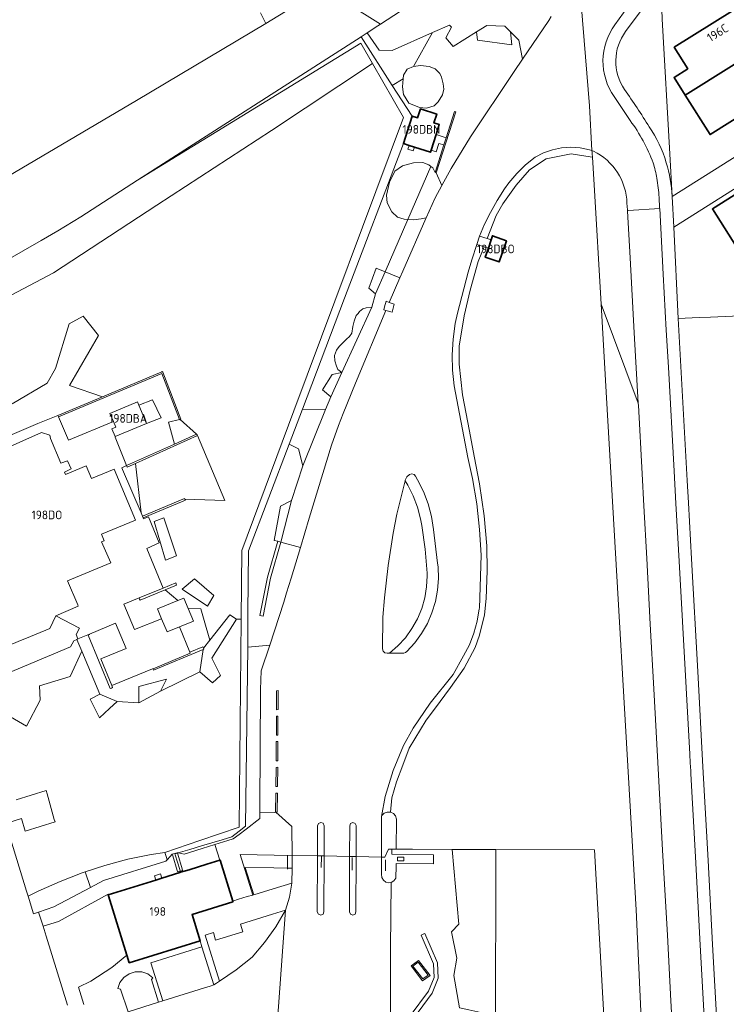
# Model space of a CAD drawing. Extents: x 150256 to 156914, y 461459 to 469481.
# Tile 7 of 256: x 152630 to 152740, y 462281 to 462435. Entities that reach past the tile are written whole.
import ezdxf
from ezdxf.enums import TextEntityAlignment as Align

# ---------------------------------------------------------------- set-up
doc = ezdxf.new("R2010")
doc.units = 0
doc.header["$LTSCALE"] = 0.75
for name, color, linetype, lineweight in [('B-RO-GR-BEPLANTING_CULTUUR_BOSPLANTSOEN-GV', 251, 'CONTINUOUS', 18), ('B-RO-GR-BOS_GEMENGD-GV', 251, 'CONTINUOUS', 13), ('B-RO-GR-BOS_LOOF-GV', 251, 'CONTINUOUS', 13), ('B-RO-GR-GROENVOORZIENING-GV', 251, 'CONTINUOUS', 18), ('B-RO-IE-TERREINAFSCHEIDING_KUNSTMATIG_HEKWERK-G', 251, 'IE-TERREINAFSCHEIDING-KUNSTMATIG', 18), ('B-RO-IE-TERREINAFSCHEIDING_KUNSTMATIG_MUUR-G', 251, 'IE-TERREINAFSCHEIDING-KUNSTMATIG-DICHT', 18), ('B-RO-IE-TERREINAFSCHEIDING_KUNSTMATIG_MUUR-GV', 251, 'CONTINUOUS', 18), ('B-RO-OG-BEBOUWING-GV', 6, 'CONTINUOUS', 35), ('B-RO-OG-BEBOUWING-T18', 1, 'CONTINUOUS', 18), ('B-RO-OG-TERREIN_CULTUURSCHEIDING-GV', 251, 'CONTINUOUS', 18), ('B-RO-OG-WATER-GV', 251, 'CONTINUOUS', 18), ('B-RO-VH-ONVERHARD-GV', 251, 'CONTINUOUS', 18), ('B-RO-VH-VERHARDING_ASFALT-GV', 251, 'CONTINUOUS', 18), ('B-RO-VH-VERHARDING_GESLOTEN-GV', 251, 'CONTINUOUS', 18), ('B-RO-VH-VERHARDING_HALFVERHARDING-GV', 251, 'CONTINUOUS', 18), ('B-RO-VH-VERHARDING_OPEN-GV', 251, 'CONTINUOUS', 18), ('B-RO-VH-VERHARDING_STRAATBAKSTEEN-GV', 251, 'CONTINUOUS', 18), ('B-RO-VH-VERHARDING_TEGEL-GV', 251, 'CONTINUOUS', 18)]:
    doc.layers.add(name, color=color, linetype=linetype, lineweight=lineweight)
doc.styles.add('NLCS-ISO-M200-T18', font='NLCS-ISO.ttf', dxfattribs={"height": 360})
doc.linetypes.add('IE-TERREINAFSCHEIDING-KUNSTMATIG', pattern='A,4,[82,NLCS.SHX,S=0.75,R=90,X=0,Y=0],4,-2', length=10)
doc.linetypes.add('IE-TERREINAFSCHEIDING-KUNSTMATIG-DICHT', pattern='A,8,-1,[82,NLCS.SHX,S=0.75,R=90,X=0,Y=0],-1', length=10)

msp = doc.modelspace()

# ---------------------------------------------------------------- linework, layer by layer
at = {"layer": 'B-RO-GR-BEPLANTING_CULTUUR_BOSPLANTSOEN-GV'}
msp.add_lwpolyline([(152732.06, 462266.847), (152731.261, 462281.596), (152730.713, 462291.864), (152729.957, 462305.108), (152729.345, 462316.852), (152728.581, 462330.283), (152728.047, 462340.351), (152727.483, 462350.62), (152727.041, 462358.83), (152726.772, 462363.819), (152726.184, 462374.529), (152726.17, 462374.769), (152726.166, 462374.844), (152720.371, 462390.3), (152721.235, 462375.673), (152725.844, 462295.814), (152728.601, 462235.881)], dxfattribs=at)
at = {"layer": 'B-RO-GR-BOS_GEMENGD-GV'}
for points in [[(152593.081, 462389.718), (152598.456, 462380.768), (152598.616, 462380.502), (152603.588, 462383.333), (152633.076, 462400.223), (152635.647, 462401.727), (152639.245, 462403.929), (152648.094, 462409.604), (152682.977, 462431.977), (152683.916, 462432.592), (152685.574, 462433.677), (152685.983, 462433.945), (152680.732, 462437.215), (152676.003, 462438.804), (152672.108, 462436.484), (152668.088, 462434.089), (152647.908, 462422.067)], [(152694.098, 462432.653), (152687.783, 462429.863), (152685.753, 462429.879), (152683.916, 462432.592), (152682.977, 462431.977), (152687.82, 462424.4), (152689.498, 462425.409), (152689.555, 462426.023), (152690.131, 462426.916), (152691.109, 462427.363)], [(152650.696, 462356.402), (152652.199, 462356.933), (152654.194, 462351.029), (152652.471, 462350.35)], [(152657, 462347.454), (152659.966, 462344.846), (152658.997, 462343.149), (152655.044, 462345.826)]]:
    msp.add_lwpolyline(points, close=True, dxfattribs=at)
for points in [[(152513.775, 462339.052), (152536.067, 462345.794), (152579.121, 462369.818), (152598.456, 462380.768), (152593.081, 462389.718), (152647.908, 462422.067), (152668.088, 462434.089), (152667.276, 462435.723)], [(152628.53, 462374.71), (152633.994, 462377.97), (152635.299, 462380.222), (152637.426, 462387.198), (152639.613, 462388.397), (152642.023, 462385.376), (152637.465, 462377.605), (152642.651, 462375.848), (152651.886, 462379.746), (152651.935, 462379.756), (152651.984, 462379.746), (152652.025, 462379.718), (152652.052, 462379.676), (152654.857, 462372.346), (152654.74, 462372.301), (152657.277, 462369.978), (152657.378, 462369.885), (152657.428, 462369.768), (152661.727, 462359.675), (152655.495, 462359.845), (152655.553, 462359.707), (152648.973, 462356.927), (152649.021, 462356.819), (152649.782, 462357.105), (152651.468, 462353.024), (152649.551, 462352.156), (152652.097, 462345.998), (152654.045, 462346.819), (152654.173, 462346.469), (152652.379, 462345.715), (152654.403, 462344.071), (152655.311, 462344.44), (152655.995, 462342.818), (152657.952, 462342.734), (152658.48, 462340.942), (152659.349, 462337.874), (152662.487, 462341.833), (152663.51, 462341.167), (152664.252, 462341.159), (152664.357, 462351.86), (152672.485, 462373.637), (152689.574, 462419.422), (152684.742, 462427.837), (152668.958, 462417.372), (152651.119, 462405.71), (152634.979, 462395.158), (152619.961, 462387.26)], [(152629.187, 462312.957), (152633.84, 462314.396), (152633.996, 462313.89), (152635.104, 462309.901), (152635.246, 462309.514), (152630.593, 462308.075), (152629.987, 462310.033), (152627.575, 462309.287), (152630.782, 462298.724), (152631.021, 462297.943), (152632.614, 462298.722), (152636.005, 462300.241), (152639.473, 462301.576), (152639.94, 462301.727), (152643.007, 462302.722), (152646.598, 462303.676), (152650.235, 462304.436), (152652.345, 462304.759), (152657.803, 462306.624), (152663.934, 462308.671), (152664.252, 462341.159), (152663.51, 462341.167), (152659.663, 462335.063), (152661.035, 462332.332), (152659.765, 462331.203), (152657.785, 462332.921), (152651.669, 462329.932), (152648.288, 462328.087), (152644.907, 462328.301), (152643.718, 462327.193), (152642.171, 462325.748), (152640.709, 462328.666), (152642.212, 462329.45), (152639.4, 462336.129), (152637.607, 462332.214), (152632.793, 462330.758), (152632.89, 462328.529), (152630.775, 462324.475), (152628.3, 462325.917)]]:
    msp.add_lwpolyline(points, dxfattribs=at)
at = {"layer": 'B-RO-GR-BOS_LOOF-GV'}
msp.add_lwpolyline([(152728.601, 462235.881), (152725.844, 462295.814), (152721.235, 462375.673), (152720.371, 462390.3), (152719.273, 462408.904), (152719.018, 462413.224), (152718.694, 462413.276), (152715.689, 462413.741), (152711.788, 462412.933), (152709.22, 462411.231), (152707.133, 462408.845), (152705.029, 462405.908), (152704.028, 462404.134), (152702.61, 462400.501), (152703.217, 462400.312), (152703.426, 462400.945), (152705.616, 462400.183), (152704.466, 462396.861), (152702.314, 462397.609), (152702.794, 462399.034), (152702.119, 462399.244), (152701.216, 462396.929), (152699.946, 462392.447), (152699.025, 462388.467), (152698.235, 462383.711), (152698.257, 462380.933), (152698.764, 462376.15), (152699.858, 462370.45), (152700.605, 462366.558), (152701.411, 462362.238), (152702.146, 462357.274), (152702.568, 462352.556), (152702.605, 462348.659), (152702.449, 462344.366), (152702.172, 462341.82), (152701.39, 462338.653), (152700.755, 462336.74), (152699.005, 462333.491), (152696.884, 462330.486), (152694.399, 462327.101), (152693.112, 462325.367), (152690.449, 462321.006), (152689.438, 462318.355), (152688.452, 462315.769), (152687.722, 462313.292), (152687.517, 462311.017), (152687.531, 462311.016), (152687.985, 462310.807), (152688.323, 462310.438), (152688.491, 462309.967), (152688.4, 462305.251), (152688.851, 462305.252), (152690.961, 462305.254), (152697.145, 462305.229), (152703.984, 462305.201), (152703.983, 462304.576), (152703.977, 462302.14), (152703.923, 462279.262)], dxfattribs=at)
at = {"layer": 'B-RO-GR-GROENVOORZIENING-GV'}
for points in [[(152696.182, 462431.809), (152697.055, 462433.472), (152696.746, 462433.823), (152694.098, 462432.653), (152691.109, 462427.363), (152692.239, 462427.516), (152693.577, 462427.34), (152694.489, 462426.986), (152695.25, 462426.248), (152695.493, 462425.688), (152695.767, 462424.655), (152695.858, 462423.829), (152695.645, 462422.944), (152694.976, 462421.853), (152694.337, 462421.204), (152693.151, 462420.85), (152692.086, 462420.939), (152690.414, 462421.646), (152689.562, 462423.003), (152689.41, 462424.183), (152689.498, 462425.409), (152687.82, 462424.4), (152690.938, 462419.632), (152691.772, 462419.366), (152692.206, 462420.728), (152694.74, 462419.921), (152694.306, 462418.558), (152695.144, 462418.291), (152694.651, 462416.744), (152696.202, 462416.208), (152697.528, 462420.349), (152697.716, 462420.289), (152694.669, 462410.775), (152695.563, 462408.803), (152696.998, 462411.441), (152700.023, 462416.404), (152706.84, 462426.553), (152708.137, 462428.484), (152707.554, 462431.449), (152706.268, 462432.754), (152706.453, 462430.748), (152701.086, 462431.464), (152700.966, 462432.764), (152697.334, 462430.483)], [(152700.966, 462432.764), (152701.086, 462431.464), (152706.453, 462430.748), (152706.268, 462432.754), (152705.374, 462433.66), (152702.554, 462433.761)], [(152691.109, 462427.363), (152690.131, 462426.916), (152689.555, 462426.023), (152689.498, 462425.409), (152689.41, 462424.183), (152689.562, 462423.003), (152690.414, 462421.646), (152692.086, 462420.939), (152693.151, 462420.85), (152694.337, 462421.204), (152694.976, 462421.853), (152695.645, 462422.944), (152695.858, 462423.829), (152695.767, 462424.655), (152695.493, 462425.688), (152695.25, 462426.248), (152694.489, 462426.986), (152693.577, 462427.34), (152692.239, 462427.516)], [(152695.851, 462415.113), (152695.083, 462415.341), (152694.642, 462414.03), (152693.866, 462414.279), (152693.769, 462413.976), (152691.267, 462414.78), (152691.076, 462414.186), (152690.255, 462414.479), (152690.428, 462415.05), (152689.564, 462415.328), (152680.385, 462391.23), (152673.801, 462373.91), (152677.39, 462373.833), (152678.244, 462375.845), (152676.954, 462376.933), (152678.421, 462379.3), (152679.962, 462379.615), (152679.321, 462380.112), (152679.133, 462380.598), (152678.85, 462381.45), (152678.819, 462382.271), (152679.133, 462383.123), (152679.54, 462383.701), (152680.105, 462384.248), (152680.7, 462384.796), (152681.171, 462385.221), (152681.516, 462385.769), (152681.641, 462386.772), (152681.861, 462387.624), (152682.206, 462388.506), (152682.488, 462388.841), (152682.707, 462389.145), (152683.209, 462389.54), (152683.742, 462389.723), (152684.614, 462389.827), (152685.174, 462391.87), (152684.177, 462392.779), (152685.28, 462395.912), (152686.683, 462395.329), (152690.245, 462403.494), (152689.673, 462403.533), (152688.64, 462403.874), (152687.747, 462404.71), (152687.009, 462406.088), (152686.903, 462407.278), (152687.359, 462409.319), (152688.236, 462411.054), (152689.393, 462411.87), (152691.112, 462412.347), (152692.585, 462412.381), (152693.532, 462412.006), (152693.853, 462411.764), (152694.163, 462411.53), (152694.481, 462410.835)], [(152718.957, 462414.247), (152718.551, 462414.356), (152717.121, 462414.655), (152715.663, 462414.757), (152714.205, 462414.658), (152712.774, 462414.362), (152711.396, 462413.873), (152710.097, 462413.2), (152708.59, 462412.013), (152707.214, 462410.676), (152705.985, 462409.203), (152705.319, 462408.254), (152704.185, 462406.446), (152703.136, 462404.588), (152702.218, 462402.758), (152701.437, 462400.865), (152702.61, 462400.501), (152704.028, 462404.134), (152705.029, 462405.908), (152707.133, 462408.845), (152709.22, 462411.231), (152711.788, 462412.933), (152715.689, 462413.741), (152718.694, 462413.276), (152719.018, 462413.224), (152718.987, 462413.739), (152718.975, 462413.947)], [(152693.853, 462411.764), (152693.532, 462412.006), (152692.585, 462412.381), (152691.112, 462412.347), (152689.393, 462411.87), (152688.236, 462411.054), (152687.359, 462409.319), (152686.903, 462407.278), (152687.009, 462406.088), (152687.747, 462404.71), (152688.64, 462403.874), (152689.673, 462403.533), (152690.245, 462403.494)], [(152690.245, 462403.494), (152691.112, 462403.435), (152692.304, 462403.571), (152693.102, 462403.729), (152694.521, 462406.887), (152695.563, 462408.803), (152694.669, 462410.775), (152694.481, 462410.835), (152694.163, 462411.53), (152693.853, 462411.764)], [(152693.054, 462403.622), (152693.102, 462403.729), (152692.304, 462403.571), (152691.112, 462403.435), (152690.245, 462403.494), (152686.683, 462395.329), (152688.992, 462394.371), (152689.46, 462395.452)], [(152702.119, 462399.244), (152700.999, 462399.593), (152700.219, 462397.177), (152699.653, 462395.277), (152697.975, 462388.862), (152697.636, 462387.253), (152697.298, 462384.837), (152697.158, 462382.402), (152697.219, 462379.963), (152697.479, 462377.537), (152699.622, 462366.372), (152700.322, 462363.081), (152700.977, 462359.117), (152701.435, 462355.125), (152701.693, 462351.115), (152701.394, 462342.866), (152701.38, 462342.741), (152701.058, 462340.824), (152700.54, 462338.95), (152699.833, 462337.138), (152698.944, 462335.409), (152697.308, 462332.532), (152693.711, 462328.019), (152691.059, 462324.136), (152689.547, 462321.448), (152687.929, 462317.53), (152687.325, 462315.481), (152686.731, 462313.467), (152686.116, 462310.364), (152686.203, 462310.508), (152686.564, 462310.854), (152687.031, 462311.033), (152687.517, 462311.017), (152687.722, 462313.292), (152688.452, 462315.769), (152689.438, 462318.355), (152690.449, 462321.006), (152693.112, 462325.367), (152694.399, 462327.101), (152696.884, 462330.486), (152699.005, 462333.491), (152700.755, 462336.74), (152701.39, 462338.653), (152702.172, 462341.82), (152702.449, 462344.366), (152702.605, 462348.659), (152702.568, 462352.556), (152702.146, 462357.274), (152701.411, 462362.238), (152700.605, 462366.558), (152699.858, 462370.45), (152698.764, 462376.15), (152698.257, 462380.933), (152698.235, 462383.711), (152699.025, 462388.467), (152699.946, 462392.447), (152701.216, 462396.929)], [(152670.447, 462353.151), (152673.483, 462352.307), (152674.87, 462356.883), (152678.333, 462368.305), (152679.433, 462371.368), (152680.164, 462373.233), (152682.056, 462377.974), (152686.823, 462389.315), (152686.514, 462389.407), (152686.624, 462389.853), (152686.841, 462390.728), (152687.334, 462390.547), (152688.992, 462394.371), (152686.683, 462395.329), (152685.174, 462391.87), (152684.614, 462389.827), (152679.962, 462379.615), (152678.244, 462375.845), (152677.39, 462373.833), (152673.879, 462365.082), (152672.105, 462359.634)], [(152686.683, 462395.329), (152685.28, 462395.912), (152684.177, 462392.779), (152685.174, 462391.87)], [(152679.962, 462379.615), (152684.614, 462389.827), (152683.742, 462389.723), (152683.209, 462389.54), (152682.707, 462389.145), (152682.488, 462388.841), (152682.206, 462388.506), (152681.861, 462387.624), (152681.641, 462386.772), (152681.516, 462385.769), (152681.171, 462385.221), (152680.7, 462384.796), (152680.105, 462384.248), (152679.54, 462383.701), (152679.133, 462383.123), (152678.819, 462382.271), (152678.85, 462381.45), (152679.133, 462380.598), (152679.321, 462380.112)], [(152652.052, 462379.676), (152652.025, 462379.718), (152651.984, 462379.746), (152651.935, 462379.756), (152651.886, 462379.746), (152642.651, 462375.848), (152635.69, 462372.91), (152635.735, 462372.803), (152635.78, 462372.698), (152651.865, 462379.466), (152654.617, 462372.272), (152654.623, 462372.256), (152654.74, 462372.301), (152654.857, 462372.346)], [(152654.617, 462372.272), (152651.865, 462379.466), (152635.78, 462372.698), (152637.32, 462369.063), (152644.33, 462371.982), (152643.799, 462373.243), (152648.093, 462375.052), (152648.311, 462374.534), (152650.414, 462375.366), (152651.786, 462372.54), (152649.51, 462371.688), (152645.216, 462369.879), (152644.587, 462369.612), (152644.61, 462369.556), (152646.375, 462365.102), (152653.835, 462368.439), (152652.922, 462371.868)], [(152678.244, 462375.845), (152679.962, 462379.615), (152678.421, 462379.3), (152676.954, 462376.933)], [(152677.39, 462373.833), (152673.801, 462373.91), (152671.715, 462368.423), (152673.175, 462367.693), (152673.879, 462365.082)], [(152654.74, 462372.301), (152654.623, 462372.256), (152654.617, 462372.272), (152652.922, 462371.868), (152653.835, 462368.439), (152657.277, 462369.978)], [(152657.428, 462369.768), (152657.378, 462369.885), (152657.277, 462369.978), (152653.835, 462368.439), (152646.375, 462365.102), (152646.378, 462365.096), (152646.426, 462364.988), (152646.477, 462364.874), (152647.759, 462365.447)], [(152657.428, 462369.768), (152647.759, 462365.447), (152648.64, 462357.71), (152648.856, 462357.203), (152655.437, 462359.983), (152655.495, 462359.845), (152661.727, 462359.675)], [(152672.105, 462359.634), (152673.879, 462365.082), (152673.175, 462367.693), (152671.715, 462368.423), (152665.393, 462351.791), (152665.314, 462342.142), (152665.289, 462336.773), (152668.712, 462337.103), (152670.91, 462343.803), (152671.312, 462345.272), (152672.03, 462347.513), (152673.483, 462352.307), (152670.447, 462353.151), (152668.849, 462347.552), (152667.677, 462341.612), (152667.187, 462341.709), (152668.363, 462347.669), (152669.965, 462353.285), (152669.42, 462353.437), (152670.367, 462358.744)], [(152688.698, 462336.964), (152689.871, 462338.25), (152690.889, 462339.662), (152691.739, 462341.182), (152692.409, 462342.788), (152692.89, 462344.461), (152693.177, 462346.179), (152693.264, 462347.917), (152693.256, 462348.325), (152692.935, 462352.048), (152692.415, 462355.749), (152692.228, 462356.812), (152691.752, 462358.62), (152691.086, 462360.366), (152690.237, 462362.032), (152689.804, 462362.741), (152688.541, 462357.519), (152687.945, 462354.583), (152687.172, 462349.531), (152686.596, 462344.453), (152686.35, 462341.444), (152686.304, 462336.521), (152686.399, 462336.165), (152686.663, 462335.909), (152687.012, 462335.825), (152687.385, 462335.821)], [(152655.495, 462359.845), (152655.437, 462359.983), (152648.856, 462357.203), (152648.914, 462357.065), (152648.973, 462356.927), (152655.553, 462359.707)], [(152670.447, 462353.151), (152672.105, 462359.634), (152670.367, 462358.744), (152669.42, 462353.437), (152669.965, 462353.285)], [(152652.471, 462350.35), (152654.194, 462351.029), (152652.199, 462356.933), (152650.696, 462356.402)], [(152670.447, 462353.151), (152669.965, 462353.285), (152668.363, 462347.669), (152667.187, 462341.709), (152667.677, 462341.612), (152668.849, 462347.552)], [(152657, 462347.454), (152655.044, 462345.826), (152658.997, 462343.149), (152659.966, 462344.846)], [(152648.419, 462344.268), (152648.341, 462344.452), (152652.097, 462345.998), (152648.363, 462344.466), (152645.978, 462343.459), (152647.627, 462339.519), (152651.828, 462341.219), (152651.199, 462342.768), (152654.403, 462344.071), (152652.379, 462345.715), (152648.497, 462344.084)], [(152654.173, 462346.469), (152654.045, 462346.819), (152652.097, 462345.998), (152648.341, 462344.452), (152648.419, 462344.268), (152648.497, 462344.084), (152652.379, 462345.715)], [(152659.349, 462337.874), (152658.48, 462340.942), (152657.952, 462342.734), (152655.995, 462342.818), (152656.827, 462340.842), (152654.618, 462339.932), (152656.256, 462335.986), (152658.279, 462336.807), (152658.356, 462336.622)], [(152661.035, 462332.332), (152659.663, 462335.063), (152663.51, 462341.167), (152662.487, 462341.833), (152659.349, 462337.874), (152658.356, 462336.622), (152658.433, 462336.437), (152658.32, 462336.391), (152657.785, 462332.921), (152659.765, 462331.203)], [(152640.385, 462338.666), (152640.57, 462338.742), (152640.635, 462338.769), (152640.614, 462338.817), (152638.795, 462338.049), (152638.623, 462337.975), (152639.4, 462336.129), (152642.212, 462329.45), (152644.907, 462328.301), (152648.288, 462328.087), (152648.277, 462330.661), (152652.602, 462331.762), (152651.669, 462329.932), (152657.785, 462332.921), (152658.32, 462336.391), (152650.6, 462333.19), (152650.512, 462333.404), (152650.431, 462333.37), (152644.079, 462330.777), (152644.203, 462330.477), (152644.018, 462330.401), (152643.833, 462330.325)], [(152658.356, 462336.622), (152658.279, 462336.807), (152656.256, 462335.986), (152656.31, 462335.822), (152650.512, 462333.404), (152650.6, 462333.19), (152658.32, 462336.391), (152658.433, 462336.437)], [(152658.181, 462305.343), (152660.172, 462305.969), (152662.161, 462306.589), (152663, 462306.851), (152663.923, 462307.554), (152665.031, 462308.399), (152667.173, 462310.03), (152667.177, 462310.919), (152667.18, 462311.765), (152667.253, 462330.181), (152667.395, 462333.091), (152668.712, 462337.103), (152665.289, 462336.773), (152664.946, 462308.838), (152663.928, 462308.071), (152662.775, 462307.204), (152661.265, 462306.733), (152658.055, 462305.772), (152656.24, 462305.228), (152654.421, 462304.683), (152655.388, 462304.465)], [(152648.288, 462328.087), (152651.669, 462329.932), (152652.602, 462331.762), (152648.277, 462330.661)], [(152640.739, 462299.303), (152642.766, 462300.389), (152652.507, 462303.413), (152652.699, 462303.616), (152652.6, 462303.936), (152652.345, 462304.759), (152650.235, 462304.436), (152646.598, 462303.676), (152643.007, 462302.722), (152639.94, 462301.727)], [(152703.977, 462302.14), (152703.983, 462304.576), (152703.984, 462305.201), (152697.145, 462305.229), (152698.213, 462293.558), (152697.027, 462292.353), (152697.894, 462288.283), (152697.418, 462285.529), (152698.282, 462280.514), (152699.778, 462280.182), (152701.159, 462279.876), (152703.923, 462279.262)], [(152671.491, 462302.315), (152669.337, 462302.34), (152664.863, 462302.393), (152666.217, 462298.139), (152669.259, 462299.057), (152672.171, 462299.935), (152672.187, 462302.307)], [(152659.914, 462292.264), (152658.615, 462291.864), (152660.881, 462284.665), (152663.477, 462286.446), (152665.945, 462288.401), (152667.906, 462290.679), (152669.65, 462293.128), (152671.161, 462295.726), (152669.149, 462295.107), (152664.127, 462293.561), (152664.521, 462292.374), (152660.263, 462291.071)], [(152692.301, 462291.832), (152692.53, 462291.932), (152692.759, 462292.032), (152692.897, 462292.091), (152694.875, 462287.538), (152694.991, 462285.135), (152694.033, 462282.784), (152691.107, 462278.851), (152690.987, 462278.941), (152690.786, 462279.09), (152690.585, 462279.239), (152693.463, 462283.106), (152694.335, 462285.247), (152694.232, 462287.388)], [(152694.033, 462282.784), (152694.991, 462285.135), (152694.875, 462287.538), (152692.897, 462292.091), (152692.759, 462292.032), (152692.53, 462291.932), (152692.301, 462291.832), (152694.232, 462287.388), (152694.335, 462285.247), (152693.463, 462283.106), (152690.585, 462279.239), (152690.786, 462279.09), (152690.987, 462278.941), (152691.107, 462278.851)], [(152693.719, 462285.539), (152692.538, 462284.74), (152690.763, 462287.051), (152691.904, 462287.909)], [(152693.431, 462285.586), (152691.866, 462287.63), (152691.045, 462287.013), (152692.582, 462285.011)]]:
    msp.add_lwpolyline(points, close=True, dxfattribs=at)
for points in [[(152619.961, 462387.26), (152634.979, 462395.158), (152651.119, 462405.71), (152668.958, 462417.372), (152684.742, 462427.837), (152682.915, 462431.017), (152648.094, 462409.604), (152639.245, 462403.929), (152635.647, 462401.727), (152633.076, 462400.223), (152603.588, 462383.333)], [(152698.282, 462280.514), (152697.418, 462285.529), (152697.894, 462288.283), (152697.027, 462292.353), (152698.213, 462293.558), (152697.145, 462305.229), (152690.961, 462305.254), (152688.851, 462305.252), (152688.4, 462305.251), (152687.755, 462305.251), (152687.757, 462304.468), (152694.265, 462304.376), (152694.232, 462302.988), (152688.411, 462303.04), (152688.407, 462302.644), (152688.392, 462300.75), (152688.078, 462300.333), (152687.631, 462300.061), (152687.549, 462289.754), (152687.515, 462274.646)], [(152646.636, 462279.889), (152645.452, 462283.433), (152645.001, 462283.531), (152645.347, 462284.469), (152645.96, 462285.259), (152646.784, 462285.825), (152647.741, 462286.117), (152648.74, 462286.105), (152649.69, 462285.791), (152650.5, 462285.205), (152650.259, 462284.924), (152651.385, 462281.397), (152652.053, 462281.606), (152650.163, 462287.528), (152658.142, 462290), (152657.844, 462290.954), (152646.798, 462287.532), (152646.431, 462288.726), (152644.061, 462286.778), (152640.825, 462284.661), (152638.879, 462283.717), (152639.728, 462281.018)]]:
    msp.add_lwpolyline(points, dxfattribs=at)
at = {"layer": 'B-RO-IE-TERREINAFSCHEIDING_KUNSTMATIG_HEKWERK-G'}
for points in [[(152682.977, 462431.977), (152648.094, 462409.604)], [(152690.938, 462419.632), (152687.82, 462424.4)], [(152673.801, 462373.91), (152680.385, 462391.23), (152689.564, 462415.328)], [(152671.715, 462368.423), (152673.801, 462373.91)], [(152665.314, 462342.142), (152665.393, 462351.791), (152671.715, 462368.423)], [(152665.289, 462336.773), (152665.314, 462342.142)], [(152665.289, 462336.773), (152664.946, 462308.838), (152663.928, 462308.071), (152662.775, 462307.204), (152661.265, 462306.733)], [(152654.421, 462304.683), (152656.24, 462305.228), (152658.055, 462305.772), (152661.265, 462306.733)], [(152653.958, 462304.42), (152653.919, 462304.544), (152654.313, 462304.651)], [(152653.975, 462304.362), (152653.958, 462304.42)], [(152654.313, 462304.651), (152654.421, 462304.683)], [(152672.181, 462304.291), (152669.384, 462304.342), (152664.09, 462304.439), (152666.047, 462298.091), (152665.201, 462297.863)], [(152687.225, 462305.25), (152686.653, 462304.026), (152686.131, 462304.035)], [(152687.755, 462305.251), (152687.225, 462305.25)], [(152688.4, 462305.251), (152687.755, 462305.251)], [(152688.851, 462305.252), (152688.4, 462305.251)], [(152690.961, 462305.254), (152688.851, 462305.252)], [(152697.145, 462305.229), (152690.961, 462305.254)], [(152703.984, 462305.201), (152697.145, 462305.229)], [(152703.984, 462305.201), (152719.332, 462305.138), (152729.049, 462132.038), (152730.596, 462103.451), (152731.754, 462082.79), (152733.421, 462054.429), (152734.462, 462034.953), (152734.397, 462032.902), (152733.843, 462022.079)], [(152654.686, 462302.07), (152653.975, 462304.362)], [(152671.491, 462302.315), (152671.462, 462304.246)], [(152676.146, 462304.218), (152672.181, 462304.291)], [(152677.171, 462304.199), (152676.146, 462304.218)], [(152676.761, 462304.103), (152676.722, 462302.424)], [(152681.171, 462304.126), (152677.171, 462304.199)], [(152682.161, 462304.108), (152681.171, 462304.126)], [(152681.558, 462301.961), (152681.578, 462303.944)], [(152686.131, 462304.035), (152682.161, 462304.108)], [(152686.765, 462303.588), (152686.777, 462301.907)], [(152654.757, 462301.84), (152654.686, 462302.07)], [(152654.817, 462301.649), (152654.757, 462301.84)], [(152671.493, 462302.151), (152671.491, 462302.315)], [(152663.819, 462297.444), (152662.945, 462297.146)], [(152665.201, 462297.863), (152663.819, 462297.444)]]:
    msp.add_lwpolyline(points, dxfattribs=at)
at = {"layer": 'B-RO-IE-TERREINAFSCHEIDING_KUNSTMATIG_MUUR-G'}
for points in [[(152687.82, 462424.4), (152682.977, 462431.977)], [(152760.418, 462389.282), (152737.434, 462388.266), (152735.667, 462388.19)], [(152735.667, 462388.19), (152732.399, 462388.049)]]:
    msp.add_lwpolyline(points, dxfattribs=at)
at = {"layer": 'B-RO-IE-TERREINAFSCHEIDING_KUNSTMATIG_MUUR-GV'}
for points in [[(152694.669, 462410.775), (152697.716, 462420.289), (152697.528, 462420.349), (152696.202, 462416.208), (152695.851, 462415.113), (152694.481, 462410.835)], [(152691.904, 462287.909), (152690.763, 462287.051), (152692.538, 462284.74), (152693.719, 462285.539)], [(152691.045, 462287.013), (152691.866, 462287.63), (152693.431, 462285.586), (152692.582, 462285.011)]]:
    msp.add_lwpolyline(points, close=True, dxfattribs=at)
at = {"layer": 'B-RO-OG-BEBOUWING-GV'}
for points in [[(152733.499, 462422.872), (152747.912, 462431.947), (152744.042, 462438.094), (152731.777, 462430.37), (152733.895, 462427.004), (152731.749, 462425.652)], [(152747.912, 462431.947), (152733.499, 462422.872), (152737.369, 462416.726), (152749.631, 462424.447), (152747.724, 462427.476), (152749.875, 462428.83)], [(152691.267, 462414.78), (152693.769, 462413.976), (152693.866, 462414.279), (152694.651, 462416.744), (152695.144, 462418.291), (152694.306, 462418.558), (152694.74, 462419.921), (152692.206, 462420.728), (152691.772, 462419.366), (152690.938, 462419.632), (152689.564, 462415.328), (152690.428, 462415.05)], [(152745.438, 462406.994), (152744.078, 462409.15), (152737.738, 462405.151), (152745.478, 462392.883), (152751.382, 462396.608), (152751.607, 462396.75), (152745.227, 462406.861)], [(152705.616, 462400.183), (152703.426, 462400.945), (152703.217, 462400.312), (152702.794, 462399.034), (152702.314, 462397.609), (152704.466, 462396.861)], [(152651.902, 462300.746), (152650.946, 462300.449), (152643.529, 462298.144), (152643.59, 462297.979), (152646.431, 462288.726), (152646.798, 462287.532), (152657.844, 462290.954), (152656.6, 462295.059), (152662.976, 462297.047), (152662.945, 462297.146), (152660.958, 462303.554), (152660.925, 462303.544), (152658.899, 462302.915), (152656.135, 462302.058), (152654.817, 462301.649), (152654.7, 462301.613)]]:
    msp.add_lwpolyline(points, close=True, dxfattribs=at)
at = {"layer": 'B-RO-OG-TERREIN_CULTUURSCHEIDING-GV'}
msp.add_lwpolyline([(152719.174, 462414.154), (152719.057, 462414.202), (152718.957, 462414.247), (152718.975, 462413.947), (152718.987, 462413.739), (152719.018, 462413.224), (152719.273, 462408.904), (152720.371, 462390.3), (152726.166, 462374.844), (152725.547, 462385.812), (152724.898, 462397.527), (152724.49, 462404.768), (152724.486, 462404.898), (152724.482, 462405.004), (152724.406, 462406.019)], dxfattribs=at)
msp.add_lwpolyline([(152724.406, 462406.019, 0.2821441), (152719.174, 462414.154)], format="xyb", dxfattribs=at)
at = {"layer": 'B-RO-OG-WATER-GV'}
msp.add_lwpolyline([(152654.618, 462339.932), (152656.827, 462340.842), (152655.995, 462342.818), (152655.311, 462344.44), (152654.403, 462344.071), (152651.199, 462342.768), (152651.828, 462341.219), (152652.703, 462339.146)], close=True, dxfattribs=at)
at = {"layer": 'B-RO-VH-ONVERHARD-GV'}
for points in [[(152687.82, 462424.4), (152682.977, 462431.977), (152648.094, 462409.604), (152682.915, 462431.017), (152684.742, 462427.837), (152689.574, 462419.422), (152672.485, 462373.637), (152664.357, 462351.86), (152664.252, 462341.159), (152663.934, 462308.671), (152657.803, 462306.624), (152652.345, 462304.759), (152652.6, 462303.936), (152652.699, 462303.616), (152653.167, 462304.111), (152653.503, 462304.467), (152654.295, 462304.712), (152654.421, 462304.683), (152656.24, 462305.228), (152658.055, 462305.772), (152661.265, 462306.733), (152662.775, 462307.204), (152663.928, 462308.071), (152664.946, 462308.838), (152665.289, 462336.773), (152665.314, 462342.142), (152665.393, 462351.791), (152671.715, 462368.423), (152673.801, 462373.91), (152680.385, 462391.23), (152689.564, 462415.328), (152690.938, 462419.632)], [(152649.51, 462371.688), (152651.786, 462372.54), (152650.414, 462375.366), (152648.311, 462374.534)]]:
    msp.add_lwpolyline(points, close=True, dxfattribs=at)
at = {"layer": 'B-RO-VH-VERHARDING_ASFALT-GV'}
msp.add_lwpolyline([(152736.534, 462277.237), (152735.819, 462290.27), (152735.088, 462304.062), (152734.376, 462316.988), (152734.351, 462317.482), (152734.284, 462318.729), (152734.214, 462320.082), (152733.062, 462340.785), (152732.545, 462350.214), (152732.046, 462359.16), (152731.763, 462364.242), (152730.871, 462380.464), (152730.543, 462386.213), (152730.049, 462394.94), (152729.511, 462405.183), (152724.583, 462404.904), (152724.486, 462404.898), (152724.49, 462404.768), (152724.898, 462397.527), (152725.547, 462385.812), (152726.166, 462374.844), (152726.17, 462374.769), (152726.184, 462374.529), (152726.772, 462363.819), (152727.041, 462358.83), (152727.483, 462350.62), (152728.047, 462340.351), (152728.581, 462330.283), (152729.345, 462316.852), (152729.957, 462305.108), (152730.713, 462291.864), (152731.261, 462281.596), (152732.06, 462266.847)], dxfattribs=at)
at = {"layer": 'B-RO-VH-VERHARDING_GESLOTEN-GV'}
for points in [[(152696.202, 462416.208), (152694.651, 462416.744), (152693.866, 462414.279), (152694.642, 462414.03), (152695.083, 462415.341), (152695.851, 462415.113)], [(152690.428, 462415.05), (152690.255, 462414.479), (152691.076, 462414.186), (152691.267, 462414.78)], [(152688.091, 462390.269), (152687.334, 462390.547), (152686.841, 462390.728), (152686.624, 462389.853), (152686.514, 462389.407), (152686.823, 462389.315), (152687.819, 462389.017)], [(152669.998, 462327.024), (152670.015, 462330), (152669.757, 462329.98), (152669.739, 462327.004)], [(152669.961, 462326.026), (152669.748, 462326.028), (152669.771, 462323.037), (152669.984, 462323.035)], [(152669.964, 462322.042), (152669.719, 462322.044), (152669.724, 462319.042), (152669.969, 462319.04)], [(152669.927, 462315.043), (152669.97, 462318.03), (152669.711, 462318.018), (152669.669, 462315.03)], [(152669.933, 462314.02), (152669.668, 462314.021), (152669.603, 462311.044), (152669.867, 462311.043)], [(152654.313, 462304.651), (152654.295, 462304.712), (152653.503, 462304.467), (152653.573, 462304.237), (152654.272, 462301.941), (152654.342, 462301.712), (152654.757, 462301.84), (152654.686, 462302.07), (152653.975, 462304.362), (152653.958, 462304.42), (152653.919, 462304.544)], [(152654.313, 462304.651), (152653.919, 462304.544), (152653.958, 462304.42), (152653.975, 462304.362), (152654.686, 462302.07), (152654.757, 462301.84), (152655.12, 462301.953), (152655.052, 462302.183), (152654.364, 462304.482)], [(152689.623, 462303.457), (152689.618, 462304.009), (152688.609, 462304.009), (152688.614, 462303.457)]]:
    msp.add_lwpolyline(points, close=True, dxfattribs=at)
at = {"layer": 'B-RO-VH-VERHARDING_HALFVERHARDING-GV'}
msp.add_lwpolyline([(152690.157, 462436.677), (152685.983, 462433.945), (152685.574, 462433.677), (152683.916, 462432.592), (152685.753, 462429.879), (152687.783, 462429.863), (152694.098, 462432.653), (152696.746, 462433.823), (152697.055, 462433.472), (152696.182, 462431.809), (152697.334, 462430.483), (152700.966, 462432.764), (152702.554, 462433.761), (152705.374, 462433.66), (152706.268, 462432.754), (152707.554, 462431.449), (152708.137, 462428.484), (152710.554, 462432.083), (152712.206, 462434.543), (152712.597, 462435.156)], dxfattribs=at)
at = {"layer": 'B-RO-VH-VERHARDING_OPEN-GV'}
for points in [[(152712.597, 462435.156), (152712.206, 462434.543), (152710.554, 462432.083), (152708.137, 462428.484), (152706.84, 462426.553), (152700.023, 462416.404), (152696.998, 462411.441), (152695.563, 462408.803), (152694.521, 462406.887), (152693.102, 462403.729), (152693.054, 462403.622), (152689.46, 462395.452), (152688.992, 462394.371), (152687.334, 462390.547), (152688.091, 462390.269), (152687.819, 462389.017), (152686.823, 462389.315), (152682.056, 462377.974), (152680.164, 462373.233), (152679.433, 462371.368), (152678.333, 462368.305), (152674.87, 462356.883), (152673.483, 462352.307), (152672.03, 462347.513), (152671.312, 462345.272), (152670.91, 462343.803), (152668.712, 462337.103), (152667.395, 462333.091), (152667.253, 462330.181), (152667.18, 462311.765), (152667.177, 462310.919), (152669.514, 462311.007), (152669.675, 462311.013), (152672.157, 462308.774), (152672.181, 462304.291), (152676.146, 462304.218), (152676.156, 462308.91), (152676.293, 462309.282), (152676.656, 462309.443), (152677.023, 462309.294), (152677.173, 462308.927), (152677.171, 462304.199), (152681.171, 462304.126), (152681.177, 462308.911), (152681.313, 462309.27), (152681.665, 462309.425), (152682.022, 462309.283), (152682.171, 462308.929), (152682.161, 462304.108), (152686.131, 462304.035), (152686.116, 462310.364), (152686.731, 462313.467), (152687.325, 462315.481), (152687.929, 462317.53), (152689.547, 462321.448), (152691.059, 462324.136), (152693.711, 462328.019), (152697.308, 462332.532), (152698.944, 462335.409), (152699.833, 462337.138), (152700.54, 462338.95), (152701.058, 462340.824), (152701.38, 462342.741), (152701.394, 462342.866), (152701.693, 462351.115), (152701.435, 462355.125), (152700.977, 462359.117), (152700.322, 462363.081), (152699.622, 462366.372), (152697.479, 462377.537), (152697.219, 462379.963), (152697.158, 462382.402), (152697.298, 462384.837), (152697.636, 462387.253), (152697.975, 462388.862), (152699.653, 462395.277), (152700.219, 462397.177), (152700.999, 462399.593), (152701.437, 462400.865), (152702.218, 462402.758), (152703.136, 462404.588), (152704.185, 462406.446), (152705.319, 462408.254), (152705.985, 462409.203), (152707.214, 462410.676), (152708.59, 462412.013), (152710.097, 462413.2), (152711.396, 462413.873), (152712.774, 462414.362), (152714.205, 462414.658), (152715.663, 462414.757), (152717.121, 462414.655), (152718.551, 462414.356), (152718.957, 462414.247), (152718.545, 462421.219), (152716.619, 462444.803)], [(152627.274, 462367.652), (152633.102, 462370.241), (152634.442, 462369.829), (152634.509, 462369.33), (152636.134, 462365.472), (152637.177, 462365.863), (152637.735, 462364.579), (152636.717, 462364.088), (152636.873, 462363.717), (152640.081, 462365.068), (152640.915, 462363.087), (152644.426, 462364.566), (152647.753, 462356.604), (152642.465, 462354.394), (152642.89, 462353.38), (152642.493, 462353.213), (152643.913, 462349.954), (152637.182, 462347.13), (152638.792, 462343.391), (152638.839, 462343.187), (152635.355, 462341.644), (152639.051, 462339.745), (152638.551, 462338.738), (152638.795, 462338.049), (152640.614, 462338.817), (152644.682, 462340.534), (152646.302, 462336.588), (152642.35, 462334.959), (152644.079, 462330.777), (152650.431, 462333.37), (152650.512, 462333.404), (152656.31, 462335.822), (152656.256, 462335.986), (152654.618, 462339.932), (152652.703, 462339.146), (152651.828, 462341.219), (152647.627, 462339.519), (152645.978, 462343.459), (152648.363, 462344.466), (152652.097, 462345.998), (152649.551, 462352.156), (152651.468, 462353.024), (152649.782, 462357.105), (152649.021, 462356.819), (152648.973, 462356.927), (152648.914, 462357.065), (152648.856, 462357.203), (152648.64, 462357.71), (152645.754, 462364.514), (152645.664, 462364.77), (152646.378, 462365.096), (152646.375, 462365.102), (152644.61, 462369.556), (152644.587, 462369.612), (152644.082, 462370.834), (152644.702, 462371.099), (152644.33, 462371.982), (152637.32, 462369.063), (152635.78, 462372.698), (152635.735, 462372.803), (152635.69, 462372.91), (152632.525, 462371.644), (152624.211, 462368.138)], [(152626.899, 462332.298), (152637.64, 462336.849), (152638.141, 462337.771), (152638.623, 462337.975), (152638.795, 462338.049), (152638.551, 462338.738), (152639.051, 462339.745), (152635.355, 462341.644), (152634.42, 462339.699), (152630.791, 462338.195), (152629.862, 462337.811), (152623.908, 462335.316)], [(152637.177, 462280.92), (152633.854, 462291.7), (152633.374, 462293.253), (152632.65, 462295.417), (152631.873, 462295.155), (152631.021, 462297.943), (152630.782, 462298.724), (152627.575, 462309.287)], [(152687.515, 462274.646), (152687.549, 462289.754), (152687.631, 462300.061), (152687.275, 462300.021), (152686.806, 462300.139), (152686.423, 462300.435), (152686.19, 462300.859), (152686.147, 462301.341), (152686.132, 462303.757), (152686.131, 462304.035), (152682.161, 462304.108), (152682.144, 462295.473), (152682.016, 462295.1), (152681.655, 462294.94), (152681.293, 462295.097), (152681.161, 462295.469), (152681.171, 462304.126), (152677.171, 462304.199), (152677.168, 462295.47), (152677.014, 462295.11), (152676.653, 462294.96), (152676.289, 462295.104), (152676.128, 462295.461), (152676.146, 462304.218), (152672.181, 462304.291), (152672.19, 462302.654), (152672.187, 462302.307), (152672.171, 462299.935), (152671.815, 462297.795), (152671.161, 462295.726), (152668.98, 462265.67)], [(152668.98, 462265.67), (152671.161, 462295.726), (152669.65, 462293.128), (152667.906, 462290.679), (152665.945, 462288.401), (152663.477, 462286.446), (152660.881, 462284.665), (152660.433, 462284.383), (152659.982, 462284.107), (152659.409, 462283.871), (152658.511, 462283.622), (152652.053, 462281.606), (152651.385, 462281.397), (152646.636, 462279.889)]]:
    msp.add_lwpolyline(points, dxfattribs=at)
for points in [[(152702.61, 462400.501), (152701.437, 462400.865), (152700.999, 462399.593), (152702.119, 462399.244), (152702.794, 462399.034), (152703.217, 462400.312)], [(152687.385, 462335.821), (152687.012, 462335.825), (152686.663, 462335.909), (152686.399, 462336.165), (152686.304, 462336.521), (152686.35, 462341.444), (152686.596, 462344.453), (152687.172, 462349.531), (152687.945, 462354.583), (152688.541, 462357.519), (152689.804, 462362.741), (152689.827, 462362.821), (152690.091, 462363.331), (152690.513, 462363.72), (152690.863, 462363.806), (152691.215, 462363.699), (152691.461, 462363.426), (152691.76, 462362.903), (152692.668, 462361.057), (152693.391, 462359.132), (152693.925, 462357.146), (152694.263, 462355.118), (152694.887, 462349.898), (152694.95, 462349.308), (152695.011, 462347.491), (152694.873, 462345.678), (152694.536, 462343.892), (152694.005, 462342.153), (152693.287, 462340.483), (152692.389, 462338.902), (152691.324, 462337.429), (152690.103, 462336.082), (152689.877, 462335.923), (152689.612, 462335.844)], [(152689.612, 462335.844), (152689.877, 462335.923), (152690.103, 462336.082), (152691.324, 462337.429), (152692.389, 462338.902), (152693.287, 462340.483), (152694.005, 462342.153), (152694.536, 462343.892), (152694.873, 462345.678), (152695.011, 462347.491), (152694.95, 462349.308), (152694.887, 462349.898), (152694.263, 462355.118), (152693.925, 462357.146), (152693.391, 462359.132), (152692.668, 462361.057), (152691.76, 462362.903), (152691.461, 462363.426), (152691.215, 462363.699), (152690.863, 462363.806), (152690.513, 462363.72), (152690.091, 462363.331), (152689.827, 462362.821), (152689.804, 462362.741), (152690.237, 462362.032), (152691.086, 462360.366), (152691.752, 462358.62), (152692.228, 462356.812), (152692.415, 462355.749), (152692.935, 462352.048), (152693.256, 462348.325), (152693.264, 462347.917), (152693.177, 462346.179), (152692.89, 462344.461), (152692.409, 462342.788), (152691.739, 462341.182), (152690.889, 462339.662), (152689.871, 462338.25), (152688.698, 462336.964), (152687.385, 462335.821)], [(152669.757, 462329.98), (152670.015, 462330), (152669.998, 462327.024), (152669.739, 462327.004)], [(152669.961, 462326.026), (152669.984, 462323.035), (152669.771, 462323.037), (152669.748, 462326.028)], [(152669.964, 462322.042), (152669.969, 462319.04), (152669.724, 462319.042), (152669.719, 462322.044)], [(152669.711, 462318.018), (152669.97, 462318.03), (152669.927, 462315.043), (152669.669, 462315.03)], [(152669.603, 462311.044), (152669.668, 462314.021), (152669.933, 462314.02), (152669.867, 462311.043)], [(152672.157, 462308.774), (152669.675, 462311.013), (152669.514, 462311.007), (152667.177, 462310.919), (152667.173, 462310.03), (152665.031, 462308.399), (152663.923, 462307.554), (152663, 462306.851), (152662.161, 462306.589), (152660.172, 462305.969), (152660.925, 462303.544), (152660.958, 462303.554), (152662.945, 462297.146), (152663.819, 462297.444), (152665.201, 462297.863), (152666.047, 462298.091), (152664.09, 462304.439), (152669.384, 462304.342), (152672.181, 462304.291)], [(152687.517, 462311.017), (152687.031, 462311.033), (152686.564, 462310.854), (152686.203, 462310.508), (152686.116, 462310.364), (152686.131, 462304.035), (152686.653, 462304.026), (152687.225, 462305.25), (152687.755, 462305.251), (152688.4, 462305.251), (152688.491, 462309.967), (152688.323, 462310.438), (152687.985, 462310.807), (152687.531, 462311.016)], [(152677.173, 462308.927), (152677.023, 462309.294), (152676.656, 462309.443), (152676.293, 462309.282), (152676.156, 462308.91), (152676.146, 462304.218), (152677.171, 462304.199)], [(152682.171, 462308.929), (152682.022, 462309.283), (152681.665, 462309.425), (152681.313, 462309.27), (152681.177, 462308.911), (152681.171, 462304.126), (152682.161, 462304.108)], [(152660.172, 462305.969), (152658.181, 462305.343), (152655.388, 462304.465), (152654.421, 462304.683), (152654.295, 462304.712), (152654.313, 462304.651), (152654.364, 462304.482), (152655.052, 462302.183), (152655.12, 462301.953), (152654.757, 462301.84), (152654.817, 462301.649), (152656.135, 462302.058), (152658.899, 462302.915), (152660.925, 462303.544)], [(152654.757, 462301.84), (152654.342, 462301.712), (152654.272, 462301.941), (152653.573, 462304.237), (152653.503, 462304.467), (152653.167, 462304.111), (152652.699, 462303.616), (152652.507, 462303.413), (152642.766, 462300.389), (152640.739, 462299.303), (152635.026, 462296.242), (152632.65, 462295.417), (152633.374, 462293.253), (152635.746, 462294.001), (152643.514, 462298.248), (152643.529, 462298.144), (152650.946, 462300.449), (152650.741, 462301.099), (152651.694, 462301.4), (152651.902, 462300.746), (152654.7, 462301.613), (152654.817, 462301.649)], [(152672.19, 462302.654), (152672.181, 462304.291), (152669.384, 462304.342), (152664.09, 462304.439), (152666.047, 462298.091), (152665.201, 462297.863), (152663.819, 462297.444), (152662.945, 462297.146), (152662.976, 462297.047), (152656.6, 462295.059), (152657.844, 462290.954), (152658.142, 462290), (152659.982, 462284.107), (152660.433, 462284.383), (152660.881, 462284.665), (152658.615, 462291.864), (152659.914, 462292.264), (152660.263, 462291.071), (152664.521, 462292.374), (152664.127, 462293.561), (152669.149, 462295.107), (152671.161, 462295.726), (152671.815, 462297.795), (152672.171, 462299.935), (152669.259, 462299.057), (152666.217, 462298.139), (152664.863, 462302.393), (152669.337, 462302.34), (152671.491, 462302.315), (152672.187, 462302.307)], [(152694.265, 462304.376), (152687.757, 462304.468), (152687.755, 462305.251), (152687.225, 462305.25), (152686.653, 462304.026), (152686.131, 462304.035), (152686.132, 462303.757), (152686.147, 462301.341), (152686.19, 462300.859), (152686.423, 462300.435), (152686.806, 462300.139), (152687.275, 462300.021), (152687.631, 462300.061), (152688.078, 462300.333), (152688.392, 462300.75), (152688.407, 462302.644), (152688.411, 462303.04), (152694.232, 462302.988)], [(152677.014, 462295.11), (152677.168, 462295.47), (152677.171, 462304.199), (152676.146, 462304.218), (152676.128, 462295.461), (152676.289, 462295.104), (152676.653, 462294.96)], [(152682.016, 462295.1), (152682.144, 462295.473), (152682.161, 462304.108), (152681.171, 462304.126), (152681.161, 462295.469), (152681.293, 462295.097), (152681.655, 462294.94)], [(152688.609, 462304.009), (152689.618, 462304.009), (152689.623, 462303.457), (152688.614, 462303.457)], [(152650.946, 462300.449), (152651.902, 462300.746), (152651.694, 462301.4), (152650.741, 462301.099)], [(152652.053, 462281.606), (152658.511, 462283.622), (152659.409, 462283.871), (152659.982, 462284.107), (152658.142, 462290), (152650.163, 462287.528)]]:
    msp.add_lwpolyline(points, close=True, dxfattribs=at)
at = {"layer": 'B-RO-VH-VERHARDING_STRAATBAKSTEEN-GV'}
for points in [[(152721.216, 462443.931), (152721.238, 462444.016), (152716.619, 462444.803), (152718.545, 462421.219), (152718.957, 462414.247), (152719.057, 462414.202), (152719.174, 462414.154)], [(152722.542, 462433.88), (152723.883, 462435.712), (152726.679, 462439.524), (152729.012, 462442.72), (152728.129, 462443.337), (152724.002, 462443.674), (152723.988, 462443.598)], [(152731.459, 462407.096), (152731.106, 462413.708), (152729.907, 462434.718), (152729.743, 462439.26), (152730.183, 462439.862), (152729.41, 462439.896), (152724.199, 462432.823)], [(152724.916, 462418.925), (152722.43, 462422.655)], [(152724.406, 462406.019), (152724.482, 462405.004), (152724.486, 462404.898), (152724.583, 462404.904), (152729.511, 462405.183), (152729.504, 462405.309), (152729.408, 462406.945)]]:
    msp.add_lwpolyline(points, dxfattribs=at)
for points in [[(152722.43, 462422.655, -0.3237423), (152722.542, 462433.88)], [(152724.199, 462432.823, 0.3202628), (152724.04, 462423.771)], [(152724.04, 462423.771, -0.0109883), (152727.878, 462417.957)], [(152728.485, 462412.327, 0.0679955), (152724.916, 462418.925)], [(152727.878, 462417.957, -0.0807329), (152730.525, 462412.35)], [(152719.174, 462414.154, -0.2821441), (152724.406, 462406.019)], [(152729.062, 462409.924, 0.047012), (152728.485, 462412.327)], [(152730.525, 462412.35, -0.0601389), (152731.459, 462407.096)], [(152729.408, 462406.945, 0.0295701), (152729.062, 462409.924)]]:
    msp.add_lwpolyline(points, format="xyb", dxfattribs=at)
msp.add_lwpolyline([(152731.707, 462402.313), (152750.916, 462414.387), (152751.82, 462412.942), (152754.297, 462414.538), (152756.518, 462411.071), (152766.2, 462417.172), (152760.944, 462425.531), (152752.3, 462420.105), (152752.247, 462420.189), (152731.459, 462407.096)], close=True, dxfattribs=at)
at = {"layer": 'B-RO-VH-VERHARDING_TEGEL-GV'}
for points in [[(152724.199, 462432.823), (152729.41, 462439.896), (152730.183, 462439.862), (152730.995, 462440.974), (152731.381, 462445.886)], [(152729.368, 462443.208), (152729.012, 462442.72), (152726.679, 462439.524), (152723.883, 462435.712), (152722.542, 462433.88)], [(152722.43, 462422.655), (152724.916, 462418.925)], [(152729.408, 462406.945), (152729.504, 462405.309), (152729.511, 462405.183), (152730.049, 462394.94), (152730.543, 462386.213), (152730.871, 462380.464), (152731.763, 462364.242), (152732.046, 462359.16), (152732.545, 462350.214), (152733.062, 462340.785), (152734.214, 462320.082), (152734.284, 462318.729), (152734.351, 462317.482), (152734.376, 462316.988), (152735.088, 462304.062), (152735.819, 462290.27), (152736.534, 462277.237)], [(152740.756, 462235.464), (152740.639, 462237.625), (152740.069, 462248.307), (152740.018, 462249.431), (152739.946, 462250.545), (152739.635, 462256.226), (152738.487, 462277.406), (152737.759, 462290.415), (152737.082, 462303.516), (152736.246, 462318.101), (152735.459, 462332.959), (152734.463, 462350.553), (152733.995, 462359.285), (152733.809, 462362.753), (152732.966, 462377.754), (152732.399, 462388.049), (152731.707, 462402.313), (152731.459, 462407.096)]]:
    msp.add_lwpolyline(points, dxfattribs=at)
for points in [[(152722.542, 462433.88, 0.3237423), (152722.43, 462422.655)], [(152724.04, 462423.771, -0.3202628), (152724.199, 462432.823)], [(152727.878, 462417.957, 0.0109883), (152724.04, 462423.771)], [(152724.916, 462418.925, -0.0679955), (152728.485, 462412.327)], [(152730.525, 462412.35, 0.0807329), (152727.878, 462417.957)], [(152728.485, 462412.327, -0.047012), (152729.062, 462409.924)], [(152731.459, 462407.096, 0.0601389), (152730.525, 462412.35)], [(152729.062, 462409.924, -0.0295701), (152729.408, 462406.945)]]:
    msp.add_lwpolyline(points, format="xyb", dxfattribs=at)

# ---------------------------------------------------------------- texts
at = {"layer": 'B-RO-OG-BEBOUWING-T18', "style": 'NLCS-ISO-M200-T18'}
msp.add_text('196C', height=1.35, rotation=32.2, dxfattribs=at).set_placement((152738.54, 462432.611), align=Align.MIDDLE)
for s, p in [('198DBN', (152692.354, 462417.556)), ('198DBO', (152703.965, 462398.896)), ('198DBA', (152646.654, 462372.466)), ('198DO', (152633.97, 462357.405)), ('198', (152651.245, 462295.543))]:
    msp.add_text(s, height=1.35, dxfattribs=at).set_placement(p, align=Align.MIDDLE)

doc.saveas('drawing.dxf')
